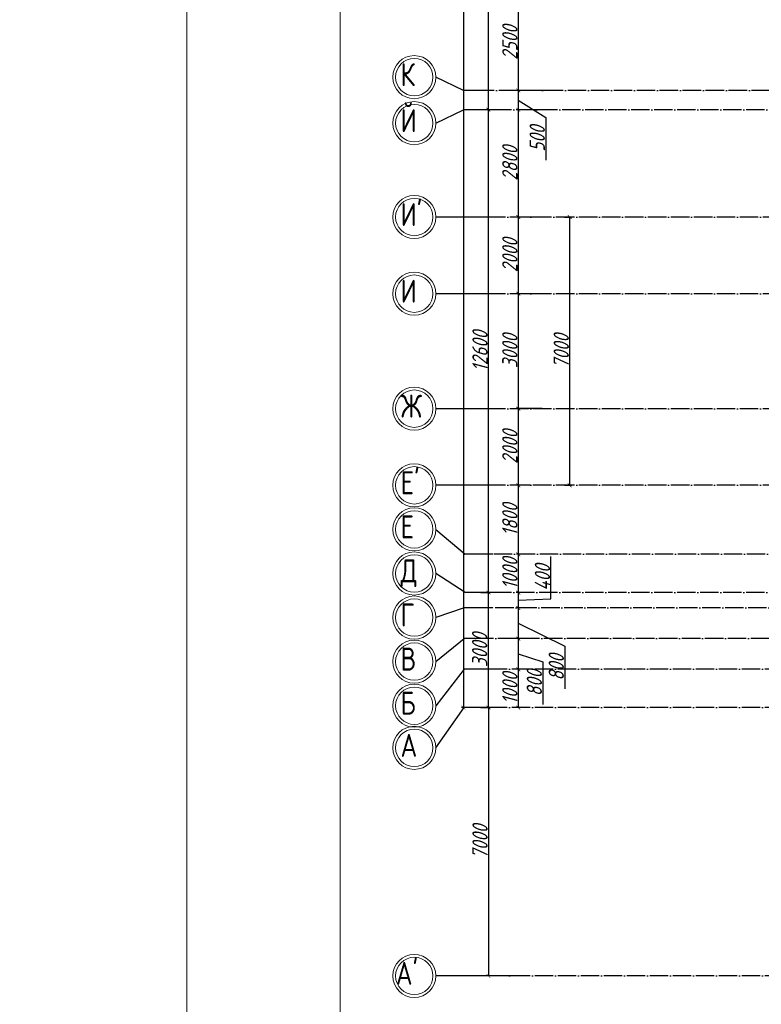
# Model space of a CAD drawing. Extents: x -4445 to 1909585, y 1860 to 289234.
# Tile 24 of 110: x 314251 to 333605, y 197464 to 223153. Entities that reach past the tile are written whole.
import ezdxf

# ---------------------------------------------------------------- set-up
doc = ezdxf.new("R2010")
doc.units = 0
doc.header["$LTSCALE"] = 0.5
doc.header["$MEASUREMENT"] = 0
doc.header["$PDMODE"] = 34
doc.header["$PDSIZE"] = 3
doc.linetypes.add('ACAD_ISO04W100', pattern=[30, 24, -3, 0, -3])
doc.layers.get('0').update_dxf_attribs({"linetype": 'CONTINUOUS', "lineweight": 18})
doc.layers.get('DEFPOINTS').update_dxf_attribs({"color": 2, "linetype": 'CONTINUOUS', "lineweight": 13})
doc.layers.add('os', color=3, linetype='CONTINUOUS')
doc.styles.add('GOST', font='isocpeur.ttf')
doc.styles.add('Isocpeur', font='isocpeui.ttf', dxfattribs={"height": 250})
doc.styles.get("Standard").update_dxf_attribs({"font": 'spds.shx', "oblique": 15})
doc.dimstyles.new('ISO-25', dxfattribs={"dimtxt": 400, "dimasz": 100, "dimexe": 50, "dimexo": 50, "dimgap": 20, "dimtad": 1, "dimdec": 0, "dimtxsty": 'Standard', "dimblk": 'ARCHTICK', "dimcen": 20, "dimclrd": 1, "dimclre": 1, "dimadec": 0, "dimazin": 0, "dimtfac": 1, "dimtdec": 0, "dimtmove": 0, "dimatfit": 3, "dimldrblk": 'ARCHTICK', "dimfxl": 1, "dimarcsym": 0})

# ---------------------------------------------------------------- blocks, each defined once
blk = doc.blocks.new('_ArchTick')
at = {"color": 0, "linetype": 'ByBlock', "const_width": 0.15}
blk.add_lwpolyline([(-0.5, -0.5), (0.5, 0.5)], dxfattribs=at)
blk = doc.blocks.new('*D2529')
at = {"color": 1, "lineweight": -2, "transparency": 16777216}
for p, q in [((328232, 223805), (327213, 223805)), ((327263, 223805), (327263, 221305)), ((328034, 221305), (327213, 221305))]:
    blk.add_line(p, q, dxfattribs=at)
at = {"layer": 'DEFPOINTS', "color": 0, "transparency": 16777216}
for p in [(328282, 223805), (327263, 221305), (328084, 221305)]:
    blk.add_point(p, dxfattribs=at)
at = {"color": 1, "lineweight": -2, "transparency": 16777216, "xscale": 100, "yscale": 100, "zscale": 100}
for p, rotation in [((327263, 223805), 90), ((327263, 221305), 270)]:
    blk.add_blockref('_ArchTick', p, dxfattribs=dict(at, rotation=rotation))
at = {"color": 0, "transparency": 16777216, "insert": (327043, 222555), "char_height": 400, "attachment_point": 5, "rotation": 90}
blk.add_mtext('2500', dxfattribs=at)
blk = doc.blocks.new('*D2530')
at = {"color": 1, "lineweight": -2, "transparency": 16777216}
for p, q in [((328034, 221305), (327213, 221305)), ((327263, 221305), (327263, 220805)), ((327263, 221055), (327978, 220605)), ((327984, 220805), (327213, 220805)), ((327978, 220605), (327978, 219489))]:
    blk.add_line(p, q, dxfattribs=at)
at = {"layer": 'DEFPOINTS', "color": 0, "transparency": 16777216}
for p in [(328084, 221305), (327263, 220805), (328034, 220805)]:
    blk.add_point(p, dxfattribs=at)
at = {"color": 1, "lineweight": -2, "transparency": 16777216, "xscale": 100, "yscale": 100, "zscale": 100}
for p, rotation in [((327263, 221305), 90), ((327263, 220805), 270)]:
    blk.add_blockref('_ArchTick', p, dxfattribs=dict(at, rotation=rotation))
at = {"color": 0, "transparency": 16777216, "insert": (327758, 220047), "char_height": 400, "attachment_point": 5, "rotation": 90}
blk.add_mtext('500', dxfattribs=at)
blk = doc.blocks.new('*D2531')
at = {"color": 1, "lineweight": -2, "transparency": 16777216}
for p, q in [((327984, 220805), (327213, 220805)), ((327263, 220805), (327263, 218005)), ((328058, 218005), (327213, 218005))]:
    blk.add_line(p, q, dxfattribs=at)
at = {"layer": 'DEFPOINTS', "color": 0, "transparency": 16777216}
for p in [(328034, 220805), (327263, 218005), (328108, 218005)]:
    blk.add_point(p, dxfattribs=at)
at = {"color": 1, "lineweight": -2, "transparency": 16777216, "xscale": 100, "yscale": 100, "zscale": 100}
for p, rotation in [((327263, 220805), 90), ((327263, 218005), 270)]:
    blk.add_blockref('_ArchTick', p, dxfattribs=dict(at, rotation=rotation))
at = {"color": 0, "transparency": 16777216, "insert": (327043, 219405), "char_height": 400, "attachment_point": 5, "rotation": 90}
blk.add_mtext('2800', dxfattribs=at)
blk = doc.blocks.new('*D2532')
at = {"color": 1, "lineweight": -2, "transparency": 16777216}
for p, q in [((328058, 218005), (327213, 218005)), ((327263, 218005), (327263, 216005)), ((327935, 216005), (327213, 216005))]:
    blk.add_line(p, q, dxfattribs=at)
at = {"layer": 'DEFPOINTS', "color": 0, "transparency": 16777216}
for p in [(328108, 218005), (327263, 216005), (327985, 216005)]:
    blk.add_point(p, dxfattribs=at)
at = {"color": 1, "lineweight": -2, "transparency": 16777216, "xscale": 100, "yscale": 100, "zscale": 100}
for p, rotation in [((327263, 218005), 90), ((327263, 216005), 270)]:
    blk.add_blockref('_ArchTick', p, dxfattribs=dict(at, rotation=rotation))
at = {"color": 0, "transparency": 16777216, "insert": (327043, 217005), "char_height": 400, "attachment_point": 5, "rotation": 90}
blk.add_mtext('2000', dxfattribs=at)
blk = doc.blocks.new('*D2533')
at = {"color": 1, "lineweight": -2, "transparency": 16777216}
for p, q in [((327935, 216005), (327213, 216005)), ((327263, 216005), (327263, 213005)), ((327885, 213005), (327213, 213005))]:
    blk.add_line(p, q, dxfattribs=at)
at = {"layer": 'DEFPOINTS', "color": 0, "transparency": 16777216}
for p in [(327985, 216005), (327263, 213005), (327935, 213005)]:
    blk.add_point(p, dxfattribs=at)
at = {"color": 1, "lineweight": -2, "transparency": 16777216, "xscale": 100, "yscale": 100, "zscale": 100}
for p, rotation in [((327263, 216005), 90), ((327263, 213005), 270)]:
    blk.add_blockref('_ArchTick', p, dxfattribs=dict(at, rotation=rotation))
at = {"color": 0, "transparency": 16777216, "insert": (327043, 214505), "char_height": 400, "attachment_point": 5, "rotation": 90}
blk.add_mtext('3000', dxfattribs=at)
blk = doc.blocks.new('*D2534')
at = {"color": 1, "lineweight": -2, "transparency": 16777216}
for p, q in [((327885, 213005), (327213, 213005)), ((327263, 213005), (327263, 211005)), ((327583, 211005), (327213, 211005))]:
    blk.add_line(p, q, dxfattribs=at)
at = {"layer": 'DEFPOINTS', "color": 0, "transparency": 16777216}
for p in [(327935, 213005), (327263, 211005), (327633, 211005)]:
    blk.add_point(p, dxfattribs=at)
at = {"color": 1, "lineweight": -2, "transparency": 16777216, "xscale": 100, "yscale": 100, "zscale": 100}
for p, rotation in [((327263, 213005), 90), ((327263, 211005), 270)]:
    blk.add_blockref('_ArchTick', p, dxfattribs=dict(at, rotation=rotation))
at = {"color": 0, "transparency": 16777216, "insert": (327043, 212005), "char_height": 400, "attachment_point": 5, "rotation": 90}
blk.add_mtext('2000', dxfattribs=at)
blk = doc.blocks.new('*D2535')
at = {"color": 1, "lineweight": -2, "transparency": 16777216}
for p, q in [((327583, 211005), (327213, 211005)), ((327263, 211005), (327263, 209205)), ((327583, 209205), (327213, 209205))]:
    blk.add_line(p, q, dxfattribs=at)
at = {"layer": 'DEFPOINTS', "color": 0, "transparency": 16777216}
for p in [(327633, 211005), (327263, 209205), (327633, 209205)]:
    blk.add_point(p, dxfattribs=at)
at = {"color": 1, "lineweight": -2, "transparency": 16777216, "xscale": 100, "yscale": 100, "zscale": 100}
for p, rotation in [((327263, 211005), 90), ((327263, 209205), 270)]:
    blk.add_blockref('_ArchTick', p, dxfattribs=dict(at, rotation=rotation))
at = {"color": 0, "transparency": 16777216, "insert": (327043, 210105), "char_height": 400, "attachment_point": 5, "rotation": 90}
blk.add_mtext('1800', dxfattribs=at)
blk = doc.blocks.new('*D2536')
at = {"color": 1, "lineweight": -2, "transparency": 16777216}
for p, q in [((327583, 209205), (327213, 209205)), ((327263, 209205), (327263, 208205)), ((327543, 208205), (327213, 208205))]:
    blk.add_line(p, q, dxfattribs=at)
at = {"layer": 'DEFPOINTS', "color": 0, "transparency": 16777216}
for p in [(327633, 209205), (327263, 208205), (327593, 208205)]:
    blk.add_point(p, dxfattribs=at)
at = {"color": 1, "lineweight": -2, "transparency": 16777216, "xscale": 100, "yscale": 100, "zscale": 100}
for p, rotation in [((327263, 209205), 90), ((327263, 208205), 270)]:
    blk.add_blockref('_ArchTick', p, dxfattribs=dict(at, rotation=rotation))
at = {"color": 0, "transparency": 16777216, "insert": (327043, 208705), "char_height": 400, "attachment_point": 5, "rotation": 90}
blk.add_mtext('1000', dxfattribs=at)
blk = doc.blocks.new('*D2537')
at = {"color": 1, "lineweight": -2, "transparency": 16777216}
for p, q in [((328113, 208046), (328113, 209147)), ((327543, 208205), (327213, 208205)), ((327263, 208205), (327263, 207805)), ((327263, 208005), (328113, 208046)), ((327444, 207805), (327213, 207805))]:
    blk.add_line(p, q, dxfattribs=at)
at = {"layer": 'DEFPOINTS', "color": 0, "transparency": 16777216}
for p in [(327593, 208205), (327263, 207805), (327494, 207805)]:
    blk.add_point(p, dxfattribs=at)
at = {"color": 1, "lineweight": -2, "transparency": 16777216, "xscale": 100, "yscale": 100, "zscale": 100}
for p, rotation in [((327263, 208205), 90), ((327263, 207805), 270)]:
    blk.add_blockref('_ArchTick', p, dxfattribs=dict(at, rotation=rotation))
at = {"color": 0, "transparency": 16777216, "insert": (327893, 208597), "char_height": 400, "attachment_point": 5, "rotation": 90}
blk.add_mtext('400', dxfattribs=at)
blk = doc.blocks.new('*D2538')
at = {"color": 1, "lineweight": -2, "transparency": 16777216}
for p, q in [((327444, 207805), (327213, 207805)), ((327263, 207805), (327263, 207005)), ((327263, 207405), (328475, 206812)), ((327504, 207005), (327213, 207005)), ((328475, 206812), (328475, 205697))]:
    blk.add_line(p, q, dxfattribs=at)
at = {"layer": 'DEFPOINTS', "color": 0, "transparency": 16777216}
for p in [(327494, 207805), (327263, 207005), (327554, 207005)]:
    blk.add_point(p, dxfattribs=at)
at = {"color": 1, "lineweight": -2, "transparency": 16777216, "xscale": 100, "yscale": 100, "zscale": 100}
for p, rotation in [((327263, 207805), 90), ((327263, 207005), 270)]:
    blk.add_blockref('_ArchTick', p, dxfattribs=dict(at, rotation=rotation))
at = {"color": 0, "transparency": 16777216, "insert": (328255, 206254), "char_height": 400, "attachment_point": 5, "rotation": 90}
blk.add_mtext('800', dxfattribs=at)
blk = doc.blocks.new('*D2539')
at = {"color": 1, "lineweight": -2, "transparency": 16777216}
for p, q in [((327504, 207005), (327213, 207005)), ((327263, 207005), (327263, 206205)), ((327263, 206605), (327902, 206402)), ((327902, 206402), (327902, 205286)), ((327510, 206205), (327213, 206205))]:
    blk.add_line(p, q, dxfattribs=at)
at = {"layer": 'DEFPOINTS', "color": 0, "transparency": 16777216}
for p in [(327554, 207005), (327263, 206205), (327560, 206205)]:
    blk.add_point(p, dxfattribs=at)
at = {"color": 1, "lineweight": -2, "transparency": 16777216, "xscale": 100, "yscale": 100, "zscale": 100}
for p, rotation in [((327263, 207005), 90), ((327263, 206205), 270)]:
    blk.add_blockref('_ArchTick', p, dxfattribs=dict(at, rotation=rotation))
at = {"color": 0, "transparency": 16777216, "insert": (327682, 205844), "char_height": 400, "attachment_point": 5, "rotation": 90}
blk.add_mtext('800', dxfattribs=at)
blk = doc.blocks.new('*D2540')
at = {"color": 1, "lineweight": -2, "transparency": 16777216}
for p, q in [((327510, 206205), (327213, 206205)), ((327263, 206205), (327263, 205205)), ((327414, 205205), (327213, 205205))]:
    blk.add_line(p, q, dxfattribs=at)
at = {"layer": 'DEFPOINTS', "color": 0, "transparency": 16777216}
for p in [(327560, 206205), (327263, 205205), (327464, 205205)]:
    blk.add_point(p, dxfattribs=at)
at = {"color": 1, "lineweight": -2, "transparency": 16777216, "xscale": 100, "yscale": 100, "zscale": 100}
for p, rotation in [((327263, 206205), 90), ((327263, 205205), 270)]:
    blk.add_blockref('_ArchTick', p, dxfattribs=dict(at, rotation=rotation))
at = {"color": 0, "transparency": 16777216, "insert": (327043, 205705), "char_height": 400, "attachment_point": 5, "rotation": 90}
blk.add_mtext('1000', dxfattribs=at)
blk = doc.blocks.new('*D2541')
at = {"color": 1, "lineweight": -2, "transparency": 16777216}
for p, q in [((326286, 208205), (326534, 208205)), ((326484, 205205), (326484, 208205)), ((326276, 205205), (326534, 205205))]:
    blk.add_line(p, q, dxfattribs=at)
at = {"layer": 'DEFPOINTS', "color": 0, "transparency": 16777216}
for p in [(326236, 208205), (326484, 208205), (326226, 205205)]:
    blk.add_point(p, dxfattribs=at)
at = {"color": 1, "lineweight": -2, "transparency": 16777216, "xscale": 100, "yscale": 100, "zscale": 100}
for p, rotation in [((326484, 208205), 90), ((326484, 205205), 270)]:
    blk.add_blockref('_ArchTick', p, dxfattribs=dict(at, rotation=rotation))
at = {"color": 0, "transparency": 16777216, "insert": (326255, 206705), "char_height": 400, "attachment_point": 5, "rotation": 90}
blk.add_mtext('3000', dxfattribs=at)
blk = doc.blocks.new('*D2542')
at = {"color": 1, "lineweight": -2, "transparency": 16777216}
for p, q in [((326792, 220805), (326434, 220805)), ((326484, 208205), (326484, 220805)), ((326286, 208205), (326534, 208205))]:
    blk.add_line(p, q, dxfattribs=at)
at = {"layer": 'DEFPOINTS', "color": 0, "transparency": 16777216}
for p in [(326484, 220805), (326842, 220805), (326236, 208205)]:
    blk.add_point(p, dxfattribs=at)
at = {"color": 1, "lineweight": -2, "transparency": 16777216, "xscale": 100, "yscale": 100, "zscale": 100}
for p, rotation in [((326484, 220805), 90), ((326484, 208205), 270)]:
    blk.add_blockref('_ArchTick', p, dxfattribs=dict(at, rotation=rotation))
at = {"color": 0, "transparency": 16777216, "insert": (326264, 214505), "char_height": 400, "attachment_point": 5, "rotation": 90}
blk.add_mtext('12600', dxfattribs=at)
blk = doc.blocks.new('*D2543')
at = {"color": 1, "lineweight": -2, "transparency": 16777216}
for p, q in [((326761, 231605), (326434, 231605)), ((326484, 220805), (326484, 231605)), ((326792, 220805), (326434, 220805))]:
    blk.add_line(p, q, dxfattribs=at)
at = {"layer": 'DEFPOINTS', "color": 0, "transparency": 16777216}
for p in [(326484, 231605), (326811, 231605), (326842, 220805)]:
    blk.add_point(p, dxfattribs=at)
at = {"color": 1, "lineweight": -2, "transparency": 16777216, "xscale": 100, "yscale": 100, "zscale": 100}
for p, rotation in [((326484, 231605), 90), ((326484, 220805), 270)]:
    blk.add_blockref('_ArchTick', p, dxfattribs=dict(at, rotation=rotation))
at = {"color": 0, "transparency": 16777216, "insert": (326264, 226205), "char_height": 400, "attachment_point": 5, "rotation": 90}
blk.add_mtext('10800', dxfattribs=at)
blk = doc.blocks.new('*D2548')
at = {"color": 1, "lineweight": -2, "transparency": 16777216}
for p, q in [((328466, 218005), (328655, 218005)), ((328605, 211005), (328605, 218005)), ((328466, 211005), (328655, 211005))]:
    blk.add_line(p, q, dxfattribs=at)
at = {"layer": 'DEFPOINTS', "color": 0, "transparency": 16777216}
for p in [(328416, 218005), (328605, 218005), (328416, 211005)]:
    blk.add_point(p, dxfattribs=at)
at = {"color": 1, "lineweight": -2, "transparency": 16777216, "xscale": 100, "yscale": 100, "zscale": 100}
for p, rotation in [((328605, 218005), 90), ((328605, 211005), 270)]:
    blk.add_blockref('_ArchTick', p, dxfattribs=dict(at, rotation=rotation))
at = {"color": 0, "transparency": 16777216, "insert": (328385, 214505), "char_height": 400, "attachment_point": 5, "rotation": 90}
blk.add_mtext('7000', dxfattribs=at)
blk = doc.blocks.new('*D2605')
at = {"color": 1, "lineweight": -2, "transparency": 16777216}
for p, q in [((325804, 260520), (325784, 260520)), ((325834, 260520), (325834, 205205)), ((325956, 205205), (325784, 205205))]:
    blk.add_line(p, q, dxfattribs=at)
at = {"layer": 'DEFPOINTS', "color": 0, "transparency": 16777216}
for p in [(325854, 260520), (325834, 205205), (326006, 205205)]:
    blk.add_point(p, dxfattribs=at)
at = {"color": 1, "lineweight": -2, "transparency": 16777216, "xscale": 100, "yscale": 100, "zscale": 100}
for p, rotation in [((325834, 260520), 90), ((325834, 205205), 270)]:
    blk.add_blockref('_ArchTick', p, dxfattribs=dict(at, rotation=rotation))
at = {"color": 0, "transparency": 16777216, "insert": (325606, 232862), "char_height": 400, "attachment_point": 5, "rotation": 90}
blk.add_mtext('55315', dxfattribs=at)
blk = doc.blocks.new('*D2631')
at = {"color": 1, "lineweight": -2, "transparency": 16777216}
for p, q in [((326276, 205205), (326534, 205205)), ((326484, 205205), (326484, 198205)), ((327375, 198205), (326434, 198205))]:
    blk.add_line(p, q, dxfattribs=at)
at = {"layer": 'DEFPOINTS', "color": 0, "transparency": 16777216}
for p in [(326226, 205205), (326484, 198205), (327425, 198205)]:
    blk.add_point(p, dxfattribs=at)
at = {"color": 1, "lineweight": -2, "transparency": 16777216, "xscale": 100, "yscale": 100, "zscale": 100}
for p, rotation in [((326484, 205205), 90), ((326484, 198205), 270)]:
    blk.add_blockref('_ArchTick', p, dxfattribs=dict(at, rotation=rotation))
at = {"color": 0, "transparency": 16777216, "insert": (326264, 201705), "char_height": 400, "attachment_point": 5, "rotation": 90}
blk.add_mtext('7000', dxfattribs=at)

msp = doc.modelspace()

# ---------------------------------------------------------------- linework, layer by layer
for points in [[(318616.259, 185814.276), (318616.259, 269814.276), (437416.259, 269814.276), (437416.259, 185814.276)], [(322616.259, 187014.276), (322616.259, 268614.276), (436216.259, 268614.276), (436216.259, 187014.276)]]:
    msp.add_lwpolyline(points, close=True)
at = {"layer": 'os', "color": 0}
for p, q in [((326597.211, 221304.672), (325832.057, 221304.672)), ((326597.211, 220804.672), (325832.057, 220804.672)), ((326597.211, 218004.672), (325111.309, 218004.672)), ((326597.211, 216004.672), (325111.309, 216004.672)), ((326597.211, 213004.672), (325111.309, 213004.672)), ((326597.211, 211004.672), (325111.309, 211004.672)), ((326597.211, 209204.672), (325874.101, 209204.672)), ((326597.211, 208204.672), (325874.101, 208204.672)), ((326597.211, 207804.672), (325854.26, 207804.672)), ((326597.211, 207004.672), (325854.26, 207004.672)), ((326597.211, 206204.672), (325854.26, 206204.672)), ((326597.211, 205204.672), (325854.26, 205204.672)), ((326597.211, 198204.672), (325111.309, 198204.672))]:
    msp.add_line(p, q, dxfattribs=at)
at = {"layer": 'os', "color": 3, "linetype": 'ACAD_ISO04W100', "ltscale": 40}
for p, q in [((379440.657, 221304.672), (326597.211, 221304.672)), ((403900.185, 220804.672), (326597.211, 220804.672)), ((411540.376, 218004.672), (326597.211, 218004.672)), ((411540.376, 216004.672), (326597.211, 216004.672)), ((411540.376, 213004.672), (326597.211, 213004.672)), ((411540.376, 211004.672), (326597.211, 211004.672)), ((376914.149, 209204.672), (326597.211, 209204.672)), ((403900.185, 208204.672), (326597.211, 208204.672)), ((389553.782, 207804.672), (326597.211, 207804.672)), ((385423.049, 207004.672), (326597.211, 207004.672)), ((377380.273, 206204.672), (326597.211, 206204.672)), ((377380.273, 205204.672), (326597.211, 205204.672)), ((377380.273, 198204.672), (326597.211, 198204.672))]:
    msp.add_line(p, q, dxfattribs=at)
at = {"layer": 'os', "color": 0}
for points in [[(325832.057, 221304.672), (325111.309, 221654.672)], [(325111.309, 220454.672), (325832.057, 220804.672)], [(325111.309, 209854.672), (325874.101, 209204.672)], [(325874.101, 208204.672), (325111.309, 208704.672)], [(325854.26, 207804.672), (325111.309, 207554.672)], [(325111.309, 206404.672), (325854.26, 207004.672)], [(325854.26, 206204.672), (325111.309, 205254.672)], [(325111.309, 204154.672), (325854.26, 205204.672)]]:
    msp.add_lwpolyline(points, dxfattribs=at)
at = {"layer": 'os', "color": 0, "lineweight": 0}
for centre, radius in [((324548.809, 221654.672), 562.5), ((324548.809, 221654.672), 487.5), ((324548.809, 220454.672), 562.5), ((324548.809, 220454.672), 487.5), ((324548.809, 218004.672), 562.5), ((324548.809, 218004.672), 487.5), ((324548.809, 216004.672), 562.5), ((324548.809, 216004.672), 487.5), ((324548.809, 213004.672), 562.5), ((324548.809, 213004.672), 487.5), ((324548.809, 211004.672), 562.5), ((324548.809, 211004.672), 487.5), ((324548.809, 209854.672), 562.5), ((324548.809, 209854.672), 487.5), ((324548.809, 208704.672), 562.5), ((324548.809, 208704.672), 487.5), ((324548.809, 207554.672), 562.5), ((324548.809, 207554.672), 487.5), ((324548.809, 206404.672), 562.5), ((324548.809, 206404.672), 487.5), ((324548.809, 205254.672), 562.5), ((324548.809, 205254.672), 487.5), ((324548.809, 204154.672), 562.5), ((324548.809, 204154.672), 487.5), ((324548.809, 198204.672), 562.5), ((324548.809, 198204.672), 487.5)]:
    msp.add_circle(centre, radius, dxfattribs=at)

# ---------------------------------------------------------------- texts
at = {"ltscale": 50}
for s, p in [('К', (324190.776, 221421.055)), ('Й', (324190.776, 220221.055)), ("И'", (324190.776, 217771.055)), ('И', (324190.776, 215771.055)), ('Ж', (324190.776, 212771.055)), ("Е'", (324190.776, 210771.055)), ('Е', (324190.776, 209621.055)), ('Д', (324190.776, 208471.055)), ('Г', (324190.776, 207321.055)), ('В', (324190.776, 206171.055)), ('Б', (324190.776, 205021.055)), ('A', (324190.776, 203921.055)), ("A'", (324068.988, 197971.055))]:
    msp.add_text(s, height=600, dxfattribs=at).set_placement(p)
at = {"color": 7, "lineweight": 50, "char_height": 250, "attachment_point": 4, "style": 'Isocpeur'}
for s, insert, width in [('\\pi697.72727;{\\C0;Ведомость рабочих чертежей основного \\P\\pi3150.85227;комплекта}', (137865.356, 214414.276), 8000), ('\\pi1404.07197;{\\C0;Ведомость ссылочных чертежей }', (138386.954, 206108.948), 8000), ('\\pi2991.4444;{\\C0;Ссылочные документы}', (139553.599, 203614.276), 9505.04788), ('\\pi1614.42682;{\\C0;ШНК 2.04.01-2022}', (133558.647, 202789.276), 5994.95212), ('\\pi2752.61864;{\\C0;Прилагаемые документы}', (139553.599, 201264.584), 9505.04788), ('\\pi163.06818;{\\C0;Основные показатели систем водоснабжения и \\P\\pi2964.29924;канализации}', (139390.71, 198649.49), 8000)]:
    msp.add_mtext(s, dxfattribs=dict(at, insert=insert, width=width))
at = {"ltscale": 100, "insert": (152636, 214359.8), "char_height": 250, "width": 19702, "attachment_point": 1, "line_spacing_factor": 0.85, "style": 'GOST'}
msp.add_mtext('\\pi1800;Проект разработан на основании чертежей АС и расстановки технологического оборудования, с учетом требований соответствующих нормативных документов, задания на проектирования и технических условий №270/4-1729  от 16.06.2023 года, выданных АО "Тошкент шахар сув таъминоты"\\PИсходные данные:\\P\\pi0;^I^I^IТехническо-экономические показатели:\\P1.^I Площадь застройки -{\\fISOCPEUR|b0|i1|c204|p34;2852,84}  м2\\P2.^IСтроительный объём  -20360.80 м3\\P3.^IПросадочность - I типа\\P4.^IСейсмичность - 8 баллов\\P^I^I^IПожарная безопасность:\\P1.^IКласс ответственности здания......................................................II\\P2.^IСтепень огнестойкости здания......................................................II\\P3.^IКласс по функциональной пожарной опасности.....................Ф1.1\\P\\pi1800;Проектом предусмотрено строительство системы водоснабжения и водоотведения.{\\C1;\\P}^I^I{\\LХолодное водоснабжение.}\\P\\pi0;^IХолодное водоснабжение принято хозяйственно-питьевое Источником хозяйственно бытового водопровода служит  наружная сеть водопровода. \\P^IГарантированный напор - 1,0 атм.\\P^IХолодное водоснабжение принято хозяйственно-питьевое с отдельной противопожарной линией. Количество вводов - один. Хозяйственно-бытовая сеть водоснабжения - тупиковая. Ввод выполняется из оцинкованных стальных обыкновенных водогазопроводных труб ∅50 мм по ГОСТ 3262-75. \\P^IМагистральный трубопровод (лежак),  стояки и подводки воды к санитарно-техническим приборам выполняются из полипропиленовых труб PP-R PN10. Магистральный трубопровод прокладываются под потолком техподполья. Стояки прокладываются скрыто в шахтах совместно со стояками канализации. Подводка труб к сан-тех приборам выполняется скрыто в штробах. Каждый стояк и поэтажное ответвление имеет свою запорную арматуру. Перед заделкой штроб необходимо провести гидравлическое испытание трубопроводов.\\P^IДля учета водопотребления установлен ультразвуковой счетчик воды с модулем передачи данных.\\P^I^I{\\LПротивопожарный водопровод. \\P}^IПротивопожарная сеть - принята тупиковой. Противопожарный водопровод выполняется из стальных электросварных труб ∅57мм мм.  Внутреннее пожаротушение осуществляется пожарными кранами ∅50 мм, диаметр спрыска наконечника пожарного ствола - 16 мм, длина рукавов - 20 м. Пожарные краны размещаются в специальных шкафах навесного ШПК-320Н и встраиваемого типа ШПК-320В размерами 1300х540х300 (ВхШхГ). Каждый пожарный шкаф оснащается двумя порошковыми огнетушителями ОП-5.\\P^IРасход воды на внутреннее пожаротушение составляет в одну струю по 2,6 л/сек. \\P^IСтальные трубопроводы окрашиваются масляной краской за 2 раза. \\P^IРасход воды на наружнее пожаротушение составляет 20 л/сек и осуществляется от пожарных гидрантов существующей городской сети водопровода.\\P^I^I{\\LГорячее водоснабжение. }\\P^IГорячее водоснабжение принято циркуляционным - от вертикальных накопительных бойлеров косвенного нагрева с контуром подключения солнечных коллекторов. Основным источником тепла для бойлеров ГВС служит тепловая сеть. Трубопроводы горячего водоснабжения выполняются из и PP-RCT труб  PN20. Магистральные циркуляционные трубопроводы прокладываются открыто под потолком цокольного этажа. Подводки к сан-тех приборам прокладываются аналогично подводящим трубопроводам холодного водоснабжения. Альтернативным источником тепла для бойлеров в теплое время года и в ясную погоду служат солнечные коллекторы, устанавливаемые на кровле здания. Монтаж и точный угол наклона коллекторов выполнить по требованиям изготовителя водонагревателей. Допускается установка коллекторов отличной от проекта в соответствии с требованиями завода- изготовителя. Трубопроводы теплоснабжения выполняются из медных труб. \\P^IТеплоносителем для солнечных коллекторов служит водный раствор гликоля (антифриз). нормальной работы контура теплоснабжения и горячего водоснабжения устанавливаются циркуляционные насосы (1 раб. 1 резервный), а также контроллер управления гелиосистемой.\\P^IВсе трубопроводы, прокладываемые по чердаку, а также трубопроводны горячего водоснабжения и циркуляции (за исключение подводок к сантехприборам) покрваются теплоизоячцйионными материалами.\\P^I^I{\\LКанализация}\\P^IВ проекте принята самотёчная система хозяйственно-бытовой канализации. Внутренние сети канализации К1 выполняются из безнапорных полипропиленовых труб ∅50-110мм. Трубы канализации прокладываются под потолком цокольного этажа, а также частично открыто по стенам. \\P^IСтояки прокладываются в шахтах. Все санитарно-технические приборы оборудуются гидравлическими затворам - сифонами. \\P^IВыпуски канализации  выводятся к смотровым колодцам.\\P^IРасчетные расходы определены согласно ШНК 2.04.01-2022. "Внутренний водопровод и канализация зданий."  ', dxfattribs=at)

# ---------------------------------------------------------------- dimensions: what is measured, and where the dimension line sits
for base, p1, p2, picture, middle in [((325834.355, 205204.672), (325854.26, 260519.672), (326005.728, 205204.672), '*D2605', (325606.071, 232862.172)), ((328604.909, 218004.672), (328416.29, 211004.672), (328416.29, 218004.672), '*D2548', (328384.909, 214504.672)), ((326483.558, 208204.672), (326225.735, 205204.672), (326235.656, 208204.672), '*D2541', (326255.274, 206704.672))]:
    dim = msp.add_linear_dim(base=base, p1=p1, p2=p2, angle=90, dimstyle='ISO-25')
    dim.commit()
    dim.dimension.update_dxf_attribs({"geometry": picture, "text_midpoint": middle})
for base, p1, p2, picture, middle in [((326483.558, 231604.672), (326842.033, 220804.672), (326811.108, 231604.672), '*D2543', (326263.558, 226204.672)), ((327262.616, 221304.672), (328281.649, 223804.672), (328083.532, 221304.672), '*D2529', (327042.616, 222554.672)), ((326483.558, 220804.672), (326235.656, 208204.672), (326842.033, 220804.672), '*D2542', (326263.558, 214504.672)), ((327262.616, 218004.672), (328034.259, 220804.672), (328108.169, 218004.672), '*D2531', (327042.616, 219404.672)), ((327262.616, 216004.672), (328108.169, 218004.672), (327984.747, 216004.672), '*D2532', (327042.616, 217004.672)), ((327262.616, 213004.672), (327984.747, 216004.672), (327935.471, 213004.672), '*D2533', (327042.616, 214504.672)), ((327262.616, 211004.672), (327935.471, 213004.672), (327632.703, 211004.672), '*D2534', (327042.616, 212004.672)), ((327262.616, 209204.672), (327632.703, 211004.672), (327632.703, 209204.672), '*D2535', (327042.616, 210104.672)), ((326483.558, 198204.672), (326225.735, 205204.672), (327424.779, 198204.672), '*D2631', (326263.558, 201704.672))]:
    dim = msp.add_linear_dim(base=base, p1=p1, p2=p2, angle=90, dimstyle='ISO-25', override={"dimtmove": 1})
    dim.commit()
    dim.dimension.update_dxf_attribs({"geometry": picture, "text_midpoint": middle})
for base, p1, p2, picture, middle in [((327262.616, 220804.672), (328083.532, 221304.672), (328034.259, 220804.672), '*D2530', (327978.369, 220585.056)), ((327262.616, 208204.672), (327632.703, 209204.672), (327593.176, 208204.672), '*D2536', (327262.616, 208704.672)), ((327262.616, 207804.672), (327593.176, 208204.672), (327494.356, 207804.672), '*D2537', (328112.681, 208066.251)), ((327262.616, 207004.672), (327494.356, 207804.672), (327553.649, 207004.672), '*D2538', (328475.307, 206792.375)), ((327262.616, 206204.672), (327553.649, 207004.672), (327559.597, 206204.672), '*D2539', (327902.386, 206382.276)), ((327262.616, 205204.672), (327559.597, 206204.672), (327464.378, 205204.672), '*D2540', (327262.616, 205704.672))]:
    dim = msp.add_linear_dim(base=base, p1=p1, p2=p2, angle=90, dimstyle='ISO-25', override={"dimtmove": 1})
    dim.commit()
    dim.dimension.update_dxf_attribs({"geometry": picture, "text_midpoint": middle, "dimtype": 160})

doc.saveas('drawing.dxf')
